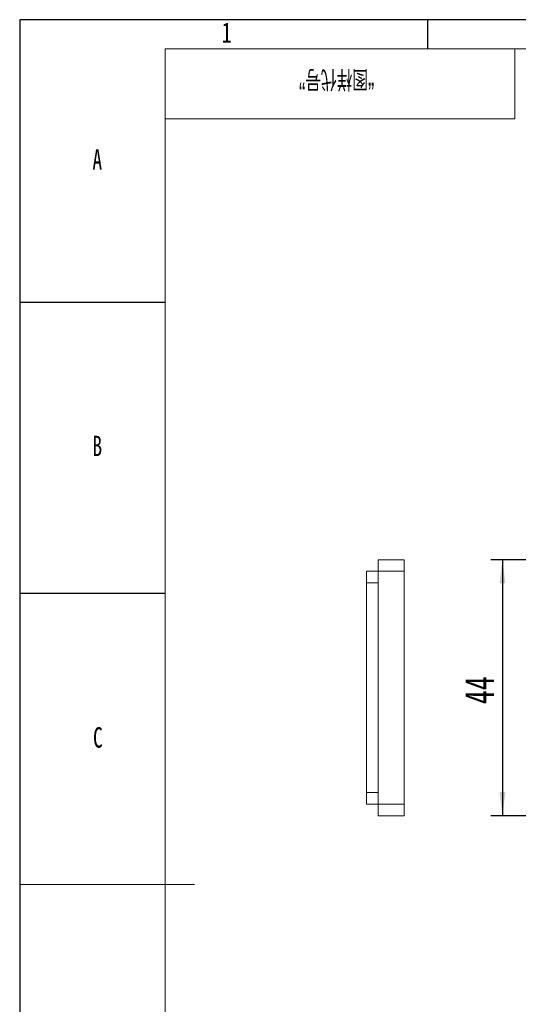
# Model space of a CAD drawing. Header units: millimetres. Extents: x -8 to 1027, y -4 to 297.
# Tile 2 of 15: x 0 to 86, y 128 to 297. Entities that reach past the tile are written whole.
import ezdxf

# ---------------------------------------------------------------- set-up
doc = ezdxf.new("R2010")
doc.units = ezdxf.units.MM
for name, color, linetype in [('10', 7, 'Continuous'), ('5', 7, 'Continuous'), ('9', 7, 'Continuous'), ('SLD-0', 7, 'Continuous')]:
    doc.layers.add(name, color=color, linetype=linetype)
doc.styles.add('SLDTEXTSTYLE0', font='TXT', dxfattribs={"width": 0.7})
doc.styles.add('SLDTEXTSTYLE1', font='TXT', dxfattribs={"width": 0.7, "bigfont": 'bigfont'})
doc.dimstyles.new('SLDDIMSTYLE0', dxfattribs={"dimtxt": 5, "dimasz": 4.08, "dimexe": 0, "dimexo": 0.0625, "dimgap": 1.25, "dimtad": 2, "dimrnd": 1e-09, "dimzin": 12, "dimdsep": 46, "dimtxsty": 'SLDTEXTSTYLE0', "dimsah": 1, "dimcen": 0.09, "dimadec": 0, "dimazin": 3, "dimtfac": 1, "dimtofl": 0, "dimtmove": 0, "dimatfit": 3, "dimfxl": 0, "dimfrac": 2, "dimtolj": 1, "dimtzin": 12, "dimarcsym": 0})

# ---------------------------------------------------------------- blocks, each defined once
blk = doc.blocks.new('_D_4')
at = {"layer": '10'}
for p, q in [((114.5, 204.26), (80.9, 204.26)), ((82.9, 204.26), (82.9, 160.26)), ((114.5, 160.26), (80.9, 160.26))]:
    blk.add_line(p, q, dxfattribs=at)
for points in [[(82.9, 204.26), (82.39, 200.18), (83.41, 200.18)], [(82.9, 160.26), (83.41, 164.34), (82.39, 164.34)]]:
    blk.add_solid(points, dxfattribs=at)
at = {"layer": '10', "insert": (76.45, 179.46), "char_height": 5, "attachment_point": 1, "rotation": 90, "style": 'SLDTEXTSTYLE0'}
blk.add_mtext('44', dxfattribs=at)

msp = doc.modelspace()

# ---------------------------------------------------------------- linework, layer by layer
at = {"color": 7, "linetype": 'Continuous', "lineweight": 15}
for p, q in [((61.5395613, 202.2627082), (61.5395613, 204.2627086)), ((61.5395613, 204.2627086), (66.0395613, 204.2627086)), ((66.0395613, 204.2627086), (66.0395613, 202.2627082)), ((59.5395612, 202.2627082), (61.5395613, 202.2627082)), ((59.5395612, 200.2627079), (59.5395612, 202.2627082)), ((66.0395613, 202.2627082), (61.5395613, 202.2627082)), ((61.5395613, 202.2627082), (61.5395613, 162.2627091)), ((66.0395613, 202.2627082), (66.0395613, 162.2627091)), ((61.5395613, 200.2627079), (59.5395612, 200.2627079)), ((59.5395612, 164.2627095), (59.5395612, 200.2627079)), ((59.5395612, 164.2627095), (61.5395613, 164.2627095)), ((59.5395612, 162.2627091), (59.5395612, 164.2627095)), ((61.5395613, 162.2627091), (59.5395612, 162.2627091)), ((61.5395613, 162.2627091), (66.0395613, 162.2627091)), ((61.5395613, 160.2627088), (61.5395613, 162.2627091)), ((66.0395613, 162.2627091), (66.0395613, 160.2627088)), ((66.0395613, 160.2627088), (61.5395613, 160.2627088))]:
    msp.add_line(p, q, dxfattribs=at)
at = {"layer": '5'}
for p, q in [((70, 297), (70, 292)), ((0, 248.5), (25, 248.5)), ((0, 198.5), (25, 198.5))]:
    msp.add_line(p, q, dxfattribs=at)
at = {"layer": '5', "color": 7, "lineweight": 15}
for p, q in [((415, 292), (25, 292)), ((25, 292), (25, 5)), ((85, 280), (85, 292)), ((25, 280), (85, 280))]:
    msp.add_line(p, q, dxfattribs=at)
at = {"layer": '5', "lineweight": 15}
msp.add_line((0, 148.5), (30, 148.5), dxfattribs=at)
at = {"layer": '9', "color": 7}
for p, q in [((420, 297), (0, 297)), ((0, 297), (0, 0))]:
    msp.add_line(p, q, dxfattribs=at)

# ---------------------------------------------------------------- texts
at = {"layer": '10', "char_height": 3.5, "attachment_point": 2, "style": 'SLDTEXTSTYLE0'}
for s, insert in [('1', (35.5444444, 296.5426708)), ('A', (13.3203125, 274.7364279)), ('B', (13.3203125, 225.5426708)), ('C', (13.4272569, 175.4864279))]:
    msp.add_mtext(s, dxfattribs=dict(at, insert=insert))
at = {"layer": 'SLD-0', "insert": (54.4238939, 285.023292), "char_height": 3.5, "attachment_point": 2, "rotation": 180, "style": 'SLDTEXTSTYLE1'}
msp.add_mtext('\\M+18167图样\\M+191E3\\M+18D86\\M+18168', dxfattribs=at)

# ---------------------------------------------------------------- dimensions: what is measured, and where the dimension line sits
at = {"layer": '10'}
dim = msp.add_linear_dim(base=(82.8990935, 160.2627087), p1=(114.5018688, 204.2627087), p2=(114.5018688, 160.2627087), angle=90, dimstyle='SLDDIMSTYLE0', dxfattribs=at)
dim.commit()
dim.dimension.update_dxf_attribs({"geometry": '_D_4', "text_midpoint": (82.8990935, 181.6577102), "dimtype": 160})

doc.saveas('drawing.dxf')
